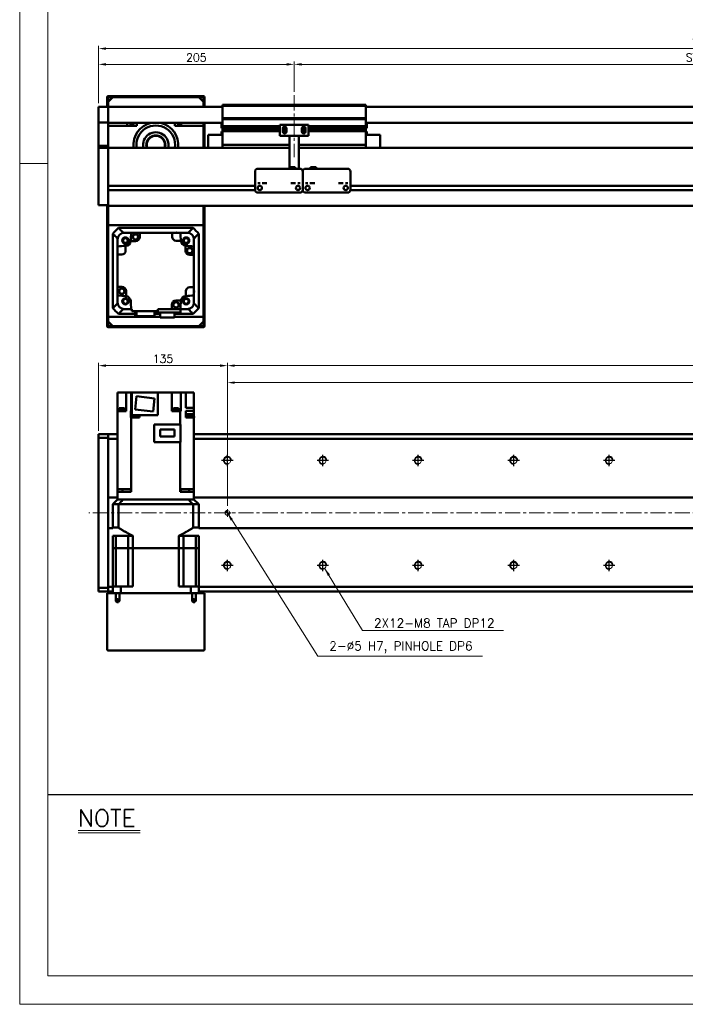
# Model space of a CAD drawing. Header units: millimetres. Extents: x 46891 to 51038, y 6223 to 10291.
# Tile 1 of 4: x 48547 to 49244, y 8529 to 9560. Entities that reach past the tile are written whole.
import ezdxf

# ---------------------------------------------------------------- set-up
doc = ezdxf.new("R2010")
doc.units = ezdxf.units.MM
doc.header["$LTSCALE"] = 0.5
doc.linetypes.add('CENTER', pattern=[50.8, 31.75, -6.35, 6.35, -6.35])
doc.layers.get('0').update_dxf_attribs({"lineweight": 20})
for name, color, linetype, lineweight in [('1', 1, 'CENTER', 13), ('4', 4, 'Continuous', 13), ('외형선(ISO)', 7, 'Continuous', 50)]:
    doc.layers.add(name, color=color, linetype=linetype, lineweight=lineweight)
for name, color, linetype in [('3', 3, 'Continuous'), ('C', 1, 'CENTER'), ('DIM', 4, 'Continuous')]:
    doc.layers.add(name, color=color, linetype=linetype)
doc.styles.add('DSR TEXT', font='romans.shx', dxfattribs={"bigfont": 'whgtxt.shx'})
doc.styles.get("Standard").update_dxf_attribs({"font": 'romans.shx', "bigfont": 'whgtxt.shx'})
doc.dimstyles.new('DSR', dxfattribs={"dimscale": 2, "dimtxt": 3, "dimasz": 3, "dimexe": 0.5, "dimexo": 0.5, "dimgap": 0.5, "dimtad": 1, "dimdsep": 46, "dimtxsty": 'Standard', "dimcen": 2.5, "dimclrd": 4, "dimclre": 4, "dimclrt": 2, "dimadec": 0, "dimazin": 2, "dimtfac": 1, "dimtmove": 0, "dimatfit": 3, "dimfxl": 0, "dimlwd": -1, "dimlwe": -1, "dimarcsym": 0})

# ---------------------------------------------------------------- blocks, each defined once
blk = doc.blocks.new('A$C13F00394')
for p, q in [((-202.34, 25.67), (-191.42, 25.67)), ((-202.34, 25.3), (-191.42, 25.3))]:
    blk.add_line(p, q)
at = {"layer": '3'}
blk.add_line((0, 32), (-207.68, 32), dxfattribs=at)
at = {"layer": '4', "color": 0, "style": 'DSR TEXT'}
blk.add_text('NOTE', height=3, dxfattribs=at).set_placement((-202.39, 26.38))
blk = doc.blocks.new('A$C1C1952E1')
at = {"color": 1}
blk.add_lwpolyline([(0, 0), (420, 0), (420, 297), (0, 297)], close=True, dxfattribs=at)
at = {"color": 3}
blk.add_lwpolyline([(5, 5), (415, 5), (415, 292), (5, 292)], close=True, dxfattribs=at)
blk = doc.blocks.new('*D81')
at = {"color": 1, "linetype": 'ByBlock'}
for p, q in [((48629.3, 9472.8), (48629.3, 9516.6)), ((48826.5, 9513.6), (48637.1, 9513.6)), ((48834.3, 9484.8), (48834.3, 9516.6))]:
    blk.add_line(p, q, dxfattribs=at)
at = {"color": 1}
for points in [[(48637.1, 9514.9), (48637.1, 9512.3), (48629.3, 9513.6)], [(48826.5, 9514.9), (48826.5, 9512.3), (48834.3, 9513.6)]]:
    blk.add_solid(points, dxfattribs=at)
at = {"layer": 'Defpoints', "color": 0}
for p in [(48629.3, 9513.6), (48834.3, 9481.2), (48629.3, 9469.2)]:
    blk.add_point(p, dxfattribs=at)
at = {"color": 3, "insert": (48731.8, 9520.8), "char_height": 8.4, "attachment_point": 5, "style": 'DSR TEXT'}
blk.add_mtext('205', dxfattribs=at)
blk = doc.blocks.new('*D82')
at = {"color": 1, "linetype": 'ByBlock'}
for p, q in [((48834.3, 9484.8), (48834.3, 9516.6)), ((48842.1, 9513.6), (49726.5, 9513.6)), ((49734.3, 9484.8), (49734.3, 9516.6))]:
    blk.add_line(p, q, dxfattribs=at)
at = {"color": 1}
for points in [[(48842.1, 9514.9), (48842.1, 9512.3), (48834.3, 9513.6)], [(49726.5, 9514.9), (49726.5, 9512.3), (49734.3, 9513.6)]]:
    blk.add_solid(points, dxfattribs=at)
at = {"layer": 'Defpoints', "color": 0}
for p in [(49734.3, 9513.6), (48834.3, 9481.2), (49734.3, 9481.2)]:
    blk.add_point(p, dxfattribs=at)
at = {"color": 3, "insert": (49284.3, 9520.8), "char_height": 8.4, "attachment_point": 5, "style": 'DSR TEXT'}
blk.add_mtext('STROKE : 900', dxfattribs=at)
blk = doc.blocks.new('*D84')
at = {"color": 1, "linetype": 'ByBlock'}
for p, q in [((48629.3, 9472.8), (48629.3, 9533.1)), ((49891.5, 9530.1), (48637.1, 9530.1)), ((49899.3, 9472.8), (49899.3, 9533.1))]:
    blk.add_line(p, q, dxfattribs=at)
at = {"color": 1}
for points in [[(48637.1, 9531.4), (48637.1, 9528.8), (48629.3, 9530.1)], [(49891.5, 9531.4), (49891.5, 9528.8), (49899.3, 9530.1)]]:
    blk.add_solid(points, dxfattribs=at)
at = {"layer": 'Defpoints', "color": 0}
for p in [(48629.3, 9530.1), (48629.3, 9469.2), (49899.3, 9469.2)]:
    blk.add_point(p, dxfattribs=at)
at = {"color": 3, "insert": (49264.3, 9537.3), "char_height": 8.4, "attachment_point": 5, "style": 'DSR TEXT'}
blk.add_mtext('1270', dxfattribs=at)
blk = doc.blocks.new('tap8')
blk.add_circle((0, 0), 3.4)
at = {"layer": 'C', "color": 1, "linetype": 'CENTER'}
for p, q in [((-6, 0), (6, 0)), ((0, -6), (0, 6))]:
    blk.add_line(p, q, dxfattribs=at)
at = {"layer": 'DIM', "color": 3}
blk.add_arc((0, 0), 4, 263.8455, 189.4314, dxfattribs=at)
blk = doc.blocks.new('A$C33E56CC6')
h = blk.add_hatch()
h.set_pattern_fill('ANSI31', color=256, style=0)
h.set_pattern_definition([(45, (-7065.45672, -6508.5399), (-0.0883883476, 0.0883883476), [])])
h.paths.add_polyline_path([(4, 6.5, 0.414214), (1.5, 4), (4, 4)])
h.paths.add_polyline_path([(6.5, 4), (4, 4), (4, 1.5, 0.414214)])
blk.add_circle((4, 4), 2.5)
at = {"layer": '1'}
for p, q in [((0, 4), (8, 4)), ((4, 0), (4, 8))]:
    blk.add_line(p, q, dxfattribs=at)
blk = doc.blocks.new('*D86')
at = {"color": 1, "linetype": 'ByBlock'}
for p, q in [((48764.3, 9051.3), (48764.3, 9183.2)), ((48772.1, 9180.2), (49856.5, 9180.2)), ((49864.3, 9051.3), (49864.3, 9183.2))]:
    blk.add_line(p, q, dxfattribs=at)
at = {"color": 1}
for points in [[(48772.1, 9181.5), (48772.1, 9178.9), (48764.3, 9180.2)], [(49856.5, 9181.5), (49856.5, 9178.9), (49864.3, 9180.2)]]:
    blk.add_solid(points, dxfattribs=at)
at = {"layer": 'Defpoints', "color": 0}
for p in [(49864.3, 9180.2), (48764.3, 9047.7), (49864.3, 9047.7)]:
    blk.add_point(p, dxfattribs=at)
at = {"color": 3, "insert": (49314.3, 9187.4), "char_height": 8.4, "attachment_point": 5, "style": 'DSR TEXT'}
blk.add_mtext('1100%%P0.02', dxfattribs=at)
blk = doc.blocks.new('*D88')
at = {"color": 1, "linetype": 'ByBlock'}
for p, q in [((48764.3, 9108.4), (48764.3, 9201)), ((49864.3, 9108.4), (49864.3, 9201)), ((49856.5, 9198), (48772.1, 9198))]:
    blk.add_line(p, q, dxfattribs=at)
at = {"color": 1}
for points in [[(48772.1, 9199.3), (48772.1, 9196.7), (48764.3, 9198)], [(49856.5, 9199.3), (49856.5, 9196.7), (49864.3, 9198)]]:
    blk.add_solid(points, dxfattribs=at)
at = {"layer": 'Defpoints', "color": 0}
for p in [(48764.3, 9198), (48764.3, 9104.8), (49864.3, 9104.8)]:
    blk.add_point(p, dxfattribs=at)
at = {"color": 3, "insert": (49314.3, 9205.2), "char_height": 8.4, "attachment_point": 5, "style": 'DSR TEXT'}
blk.add_mtext('11X100PITCH=1100', dxfattribs=at)
blk = doc.blocks.new('*D89')
at = {"color": 1, "linetype": 'ByBlock'}
for p, q in [((48629.3, 9129.8), (48629.3, 9201)), ((48764.3, 9108.4), (48764.3, 9201)), ((48756.5, 9198), (48637.1, 9198))]:
    blk.add_line(p, q, dxfattribs=at)
at = {"color": 1}
for points in [[(48637.1, 9199.3), (48637.1, 9196.7), (48629.3, 9198)], [(48756.5, 9199.3), (48756.5, 9196.7), (48764.3, 9198)]]:
    blk.add_solid(points, dxfattribs=at)
at = {"layer": 'Defpoints', "color": 0}
for p in [(48629.3, 9198), (48629.3, 9126.2), (48764.3, 9104.8)]:
    blk.add_point(p, dxfattribs=at)
at = {"color": 3, "insert": (48696.8, 9205.2), "char_height": 8.4, "attachment_point": 5, "style": 'DSR TEXT'}
blk.add_mtext('135', dxfattribs=at)

msp = doc.modelspace()

# ---------------------------------------------------------------- linework, layer by layer
at = {"color": 1}
msp.add_line((48576.33082, 9409.88267), (48546.67132, 9409.88267), dxfattribs=at)
at = {"layer": '1'}
for p, q in [((48834.29456, 9481.23276), (48834.29456, 9416.23276)), ((49909.29456, 9043.74205), (48619.29456, 9043.74205))]:
    msp.add_line(p, q, dxfattribs=at)
at = {"layer": '외형선(ISO)'}
for p, q in [((48638.29456, 9479.23276), (48638.29456, 9469.23276)), ((48647.29456, 9480.23276), (48639.29456, 9480.23276)), ((48639.29456, 9474.23276), (48644.29456, 9479.23276)), ((48639.29456, 9469.23276), (48639.29456, 9478.73276)), ((48639.79456, 9479.23276), (48647.29456, 9479.23276)), ((48734.29456, 9479.23276), (48644.29456, 9479.23276)), ((48647.29456, 9479.23276), (48647.29456, 9480.23276)), ((48647.29456, 9480.23276), (48651.29456, 9480.23276)), ((48651.29456, 9480.23276), (48651.29456, 9479.23276)), ((48727.29456, 9480.23276), (48651.29456, 9480.23276)), ((48651.29456, 9479.23276), (48727.29456, 9479.23276)), ((48727.29456, 9479.23276), (48727.29456, 9480.23276)), ((48727.29456, 9480.23276), (48731.29456, 9480.23276)), ((48731.29456, 9480.23276), (48731.29456, 9479.23276)), ((48739.29456, 9480.23276), (48731.29456, 9480.23276)), ((48731.29456, 9479.23276), (48738.79456, 9479.23276)), ((48734.29456, 9479.23276), (48739.29456, 9474.23276)), ((48739.29456, 9478.73276), (48739.29456, 9469.23276)), ((48740.29456, 9469.23276), (48740.29456, 9479.23276)), ((48629.29456, 9469.23276), (48629.29456, 9467.23276)), ((48639.29456, 9469.23276), (48629.29456, 9469.23276)), ((48639.29456, 9474.23276), (48639.29456, 9469.23276)), ((48639.29456, 9467.23276), (48639.29456, 9469.23276)), ((48759.29456, 9469.23276), (48639.29456, 9469.23276)), ((48639.29456, 9469.23276), (48639.29456, 9467.23276)), ((48739.29456, 9469.23276), (48739.29456, 9474.23276)), ((48759.29456, 9470.23276), (48759.29456, 9471.23276)), ((48909.29456, 9471.23276), (48759.29456, 9471.23276)), ((48759.29456, 9457.23276), (48759.29456, 9470.23276)), ((48759.29456, 9470.23276), (48909.29456, 9470.23276)), ((48909.29456, 9471.23276), (48909.29456, 9470.23276)), ((48909.29456, 9470.23276), (48909.29456, 9457.23276)), ((49889.29456, 9469.23276), (48909.29456, 9469.23276)), ((48629.29456, 9465.72004), (48629.29456, 9467.23276)), ((48629.29456, 9465.22106), (48629.29456, 9465.72004)), ((48629.29456, 9465.22106), (48629.29456, 9463.68048)), ((48629.29456, 9463.68048), (48629.29456, 9460.69588)), ((48629.29456, 9452.91844), (48629.29456, 9460.69588)), ((48639.29456, 9467.23276), (48639.29456, 9465.72004)), ((48639.29456, 9465.72004), (48639.29456, 9467.23276)), ((48639.29456, 9465.72004), (48639.29456, 9465.22106)), ((48639.29456, 9465.22106), (48639.29456, 9465.72004)), ((48639.29456, 9463.68048), (48639.29456, 9465.22106)), ((48639.29456, 9465.22106), (48639.29456, 9463.68048)), ((48639.29456, 9460.69588), (48639.29456, 9463.68048)), ((48639.29456, 9463.68048), (48639.29456, 9460.69588)), ((48639.29456, 9460.69588), (48639.29456, 9452.91844)), ((48639.29456, 9452.91844), (48639.29456, 9460.69588)), ((48629.29456, 9452.55946), (48629.29456, 9452.91844)), ((48629.29456, 9428.15582), (48629.29456, 9452.55946)), ((48639.29456, 9452.55946), (48629.29456, 9452.55946)), ((48639.29456, 9452.91844), (48639.29456, 9452.55946)), ((48639.29456, 9452.55946), (48639.29456, 9428.15582)), ((48759.29456, 9452.23276), (48639.29456, 9452.23276)), ((48669.29456, 9449.23276), (48639.29456, 9449.23276)), ((48659.29456, 9452.23276), (48659.29456, 9449.23276)), ((48669.29456, 9452.23276), (48669.29456, 9449.23276)), ((48709.29456, 9449.23276), (48709.29456, 9452.23276)), ((48739.29456, 9449.23276), (48709.29456, 9449.23276)), ((48739.29456, 9452.23276), (48739.29456, 9449.23276)), ((48739.29456, 9426.23276), (48739.29456, 9449.23276)), ((48740.29456, 9426.23276), (48740.29456, 9452.23276)), ((48758.29456, 9446.63276), (48758.29456, 9452.23276)), ((48759.29456, 9456.23276), (48759.29456, 9457.23276)), ((48759.29456, 9457.23276), (48909.29456, 9457.23276)), ((48759.29456, 9455.23276), (48759.29456, 9456.23276)), ((48759.29456, 9456.23276), (48909.29456, 9456.23276)), ((48759.29456, 9448.73276), (48759.29456, 9455.23276)), ((48759.29456, 9448.23276), (48759.29456, 9448.73276)), ((48759.29456, 9448.73276), (48819.29456, 9448.73276)), ((48759.29456, 9447.73276), (48759.29456, 9448.23276)), ((48759.29456, 9448.23276), (48819.29456, 9448.23276)), ((48759.29456, 9446.73276), (48759.29456, 9447.73276)), ((48759.29456, 9447.73276), (48819.29456, 9447.73276)), ((48849.29456, 9450.23276), (48819.29456, 9450.23276)), ((48819.29456, 9438.83276), (48819.29456, 9450.23276)), ((48822.97168, 9447.73276), (48825.61743, 9447.73276)), ((48842.97168, 9447.73276), (48845.61743, 9447.73276)), ((48849.29456, 9450.23276), (48849.29456, 9438.83276)), ((48849.29456, 9448.73276), (48909.29456, 9448.73276)), ((48849.29456, 9448.23276), (48909.29456, 9448.23276)), ((48849.29456, 9447.73276), (48909.29456, 9447.73276)), ((48909.29456, 9457.23276), (48909.29456, 9456.23276)), ((48909.29456, 9456.23276), (48909.29456, 9455.23276)), ((48909.29456, 9455.23276), (48909.29456, 9448.73276)), ((49889.29456, 9452.23276), (48909.29456, 9452.23276)), ((48909.29456, 9448.73276), (48909.29456, 9448.23276)), ((48909.29456, 9448.23276), (48909.29456, 9447.73276)), ((48909.29456, 9447.73276), (48909.29456, 9446.73276)), ((48910.29456, 9452.23276), (48910.29456, 9446.63276)), ((48744.29456, 9439.73276), (48744.29456, 9426.23276)), ((48759.29456, 9439.73276), (48744.29456, 9439.73276)), ((48758.29456, 9446.63276), (48759.29456, 9446.63276)), ((48758.29456, 9443.20276), (48758.29456, 9439.73276)), ((48759.28516, 9443.20276), (48758.29456, 9443.20276)), ((48759.29456, 9446.23276), (48759.29456, 9446.73276)), ((48759.29456, 9446.73276), (48819.29456, 9446.73276)), ((48759.29456, 9445.73276), (48759.29456, 9446.23276)), ((48759.29456, 9446.23276), (48819.29456, 9446.23276)), ((48759.29456, 9444.73276), (48759.29456, 9445.73276)), ((48759.29456, 9445.73276), (48819.29456, 9445.73276)), ((48759.29456, 9444.23276), (48759.29456, 9444.73276)), ((48759.29456, 9444.73276), (48819.29456, 9444.73276)), ((48759.29456, 9443.73276), (48759.29456, 9444.23276)), ((48759.29456, 9444.23276), (48819.29456, 9444.23276)), ((48759.29456, 9430.23276), (48759.29456, 9443.73276)), ((48759.29456, 9443.73276), (48819.29456, 9443.73276)), ((48829.29456, 9438.83276), (48819.29456, 9438.83276)), ((48822.29456, 9446.23276), (48823.06506, 9446.23276)), ((48822.29456, 9443.23276), (48822.29456, 9446.23276)), ((48822.29456, 9445.73276), (48823.17131, 9445.73276)), ((48822.29456, 9444.73276), (48826.29456, 9444.73276)), ((48822.29456, 9444.23276), (48826.29456, 9444.23276)), ((48822.29456, 9443.73276), (48826.29456, 9443.73276)), ((48822.35806, 9446.73276), (48823.17131, 9446.73276)), ((48825.4178, 9446.73276), (48826.23105, 9446.73276)), ((48825.4178, 9445.73276), (48826.29456, 9445.73276)), ((48825.52406, 9446.23276), (48826.29456, 9446.23276)), ((48826.29456, 9446.23276), (48826.29456, 9443.23276)), ((48829.29456, 9439.33276), (48829.29456, 9438.83276)), ((48839.29456, 9438.83276), (48829.29456, 9438.83276)), ((48829.29456, 9436.73276), (48829.29456, 9438.83276)), ((48839.29456, 9438.83276), (48839.29456, 9439.33276)), ((48849.29456, 9438.83276), (48839.29456, 9438.83276)), ((48839.29456, 9438.83276), (48839.29456, 9436.73276)), ((48842.29456, 9446.23276), (48843.06506, 9446.23276)), ((48842.29456, 9443.23276), (48842.29456, 9446.23276)), ((48842.29456, 9445.73276), (48843.17131, 9445.73276)), ((48842.29456, 9444.73276), (48846.29456, 9444.73276)), ((48842.29456, 9444.23276), (48846.29456, 9444.23276)), ((48842.29456, 9443.73276), (48846.29456, 9443.73276)), ((48842.35806, 9446.73276), (48843.17131, 9446.73276)), ((48845.4178, 9446.73276), (48846.23105, 9446.73276)), ((48845.4178, 9445.73276), (48846.29456, 9445.73276)), ((48845.52406, 9446.23276), (48846.29456, 9446.23276)), ((48846.29456, 9446.23276), (48846.29456, 9443.23276)), ((48849.29456, 9446.73276), (48909.29456, 9446.73276)), ((48849.29456, 9446.23276), (48909.29456, 9446.23276)), ((48849.29456, 9445.73276), (48909.29456, 9445.73276)), ((48849.29456, 9444.73276), (48909.29456, 9444.73276)), ((48849.29456, 9444.23276), (48909.29456, 9444.23276)), ((48849.29456, 9443.73276), (48909.29456, 9443.73276)), ((48909.29456, 9446.73276), (48909.29456, 9446.23276)), ((48910.29456, 9446.63276), (48909.29456, 9446.63276)), ((48909.29456, 9446.23276), (48909.29456, 9445.73276)), ((48909.29456, 9445.73276), (48909.29456, 9444.73276)), ((48909.29456, 9444.73276), (48909.29456, 9444.23276)), ((48909.29456, 9444.23276), (48909.29456, 9443.73276)), ((48909.29456, 9443.73276), (48909.29456, 9430.23276)), ((48909.29456, 9439.73276), (48924.29456, 9439.73276)), ((48910.29456, 9443.20276), (48909.30395, 9443.20276)), ((48910.29456, 9439.73276), (48910.29456, 9443.20276)), ((48924.29456, 9426.23276), (48924.29456, 9439.73276)), ((48629.29456, 9426.23276), (48629.29456, 9428.15582)), ((48639.29456, 9428.15582), (48629.29456, 9428.15582)), ((48639.29456, 9428.15582), (48639.29456, 9426.23276)), ((48759.29456, 9430.23276), (48759.29456, 9429.23276)), ((48759.29456, 9426.23276), (48759.29456, 9429.23276)), ((48759.29456, 9429.23276), (48829.29456, 9429.23276)), ((48829.29456, 9436.73276), (48829.29456, 9405.73295)), ((48839.29456, 9404.23296), (48839.29456, 9436.73276)), ((48839.29456, 9429.23276), (48909.29456, 9429.23276)), ((48909.29456, 9429.23276), (48909.29456, 9430.23276)), ((48909.29456, 9429.23276), (48909.29456, 9426.23276)), ((48629.29456, 9426.23276), (48629.29456, 9423.23276)), ((48639.29456, 9426.23276), (48629.29456, 9426.23276)), ((48629.29456, 9371.4754), (48629.29456, 9423.23276)), ((48639.29456, 9426.23276), (48639.29456, 9423.23276)), ((48639.29456, 9426.23276), (48829.29456, 9426.23276)), ((48639.29456, 9423.23276), (48639.29456, 9426.23276)), ((48639.29456, 9386.68276), (48639.29456, 9423.23276)), ((48639.29456, 9423.23276), (48639.29456, 9371.4754)), ((48839.29456, 9426.23276), (49889.29456, 9426.23276)), ((48793.29456, 9391.23296), (48793.29456, 9401.23296)), ((48796.29456, 9404.23296), (48840.29456, 9404.23296)), ((48829.29456, 9405.73295), (48829.29456, 9404.23296)), ((48829.29456, 9405.73295), (48835.29456, 9405.73295)), ((48835.29456, 9405.73295), (48835.29456, 9404.23296)), ((48843.29456, 9401.23296), (48843.29456, 9391.23296)), ((48843.29456, 9391.23296), (48843.29456, 9401.23296)), ((48846.29456, 9404.23296), (48890.29456, 9404.23296)), ((48857.29456, 9405.73295), (48851.29456, 9405.73295)), ((48851.29456, 9404.23296), (48851.29456, 9405.73295)), ((48857.29456, 9404.23296), (48857.29456, 9405.73295)), ((48893.29456, 9401.23296), (48893.29456, 9391.23296)), ((48639.29456, 9386.48276), (48793.29456, 9386.48276)), ((48793.29456, 9391.23296), (48793.29456, 9389.23295)), ((48793.29456, 9389.23293), (48793.29456, 9389.23295)), ((48793.29456, 9388.73292), (48793.29456, 9389.23293)), ((48793.29456, 9382.23292), (48793.29456, 9388.73292)), ((48798.26774, 9386.48276), (48798.32137, 9386.48276)), ((48838.26774, 9386.48276), (48838.32137, 9386.48276)), ((48843.29456, 9389.23295), (48843.29456, 9391.23296)), ((48843.29456, 9391.23296), (48843.29456, 9389.23295)), ((48843.29456, 9389.23295), (48843.29456, 9389.23293)), ((48843.29456, 9389.23293), (48843.29456, 9389.23295)), ((48843.29456, 9389.23293), (48843.29456, 9388.73292)), ((48843.29456, 9388.73292), (48843.29456, 9389.23293)), ((48843.29456, 9388.73292), (48843.29456, 9382.23292)), ((48843.29456, 9382.23292), (48843.29456, 9388.73292)), ((48848.26774, 9386.48276), (48848.32137, 9386.48276)), ((48888.26774, 9386.48276), (48888.32137, 9386.48276)), ((48893.29456, 9389.23295), (48893.29456, 9391.23296)), ((48893.29456, 9389.23295), (48893.29456, 9389.23293)), ((48893.29456, 9389.23293), (48893.29456, 9388.73292)), ((48893.29456, 9388.73292), (48893.29456, 9382.23292)), ((48893.29456, 9386.48276), (49697.29456, 9386.48276)), ((48639.29456, 9381.98276), (48793.305, 9381.98276)), ((48639.29456, 9371.4754), (48639.29456, 9381.78276)), ((48796.29456, 9379.23292), (48840.29456, 9379.23292)), ((48843.28411, 9381.98276), (48843.305, 9381.98276)), ((48846.29456, 9379.23292), (48890.29456, 9379.23292)), ((48893.28411, 9381.98276), (49697.305, 9381.98276)), ((48629.29456, 9371.4754), (48629.29456, 9369.35408)), ((48629.29456, 9366.23276), (48629.29456, 9369.35408)), ((48629.29456, 9366.23276), (48639.29456, 9366.23276)), ((48638.29456, 9366.23276), (48638.29456, 9239.23276)), ((48639.29456, 9371.4754), (48639.29456, 9369.35408)), ((48639.29456, 9369.35408), (48639.29456, 9371.4754)), ((48639.29456, 9365.23276), (48639.29456, 9369.35408)), ((48639.29456, 9369.35408), (48639.29456, 9366.23276)), ((48639.29456, 9365.23276), (49889.29456, 9365.23276)), ((48639.29456, 9365.23276), (48639.29456, 9345.23276)), ((48639.29456, 9239.73276), (48639.29456, 9365.23276)), ((48739.29456, 9345.23276), (48739.29456, 9365.23276)), ((48739.29456, 9365.23276), (48739.29456, 9239.73276)), ((48740.29456, 9239.23276), (48740.29456, 9365.23276)), ((48639.29456, 9345.23276), (48739.29456, 9345.23276)), ((48644.29456, 9336.23536), (48644.29456, 9258.23017)), ((48728.29715, 9342.23276), (48650.29196, 9342.23276)), ((48655.29088, 9337.23276), (48656.29456, 9337.23276)), ((48663.62837, 9337.23276), (48656.29456, 9337.23276)), ((48663.62837, 9337.23276), (48672.59456, 9337.23276)), ((48706.49456, 9337.23276), (48672.59456, 9337.23276)), ((48672.59456, 9337.23276), (48672.59456, 9332.83276)), ((48706.49456, 9337.23276), (48714.96074, 9337.23276)), ((48706.49456, 9332.83276), (48706.49456, 9337.23276)), ((48722.29456, 9337.23276), (48714.96074, 9337.23276)), ((48722.29456, 9337.23276), (48723.29823, 9337.23276)), ((48734.29456, 9258.23017), (48734.29456, 9336.23536)), ((48649.29456, 9330.23276), (48649.29456, 9331.23644)), ((48649.29456, 9330.23276), (48649.29456, 9322.89895)), ((48668.09456, 9328.33276), (48662.92745, 9328.33276)), ((48715.6165, 9328.83276), (48710.49456, 9328.83276)), ((48729.29456, 9330.23276), (48729.29456, 9331.23644)), ((48729.29456, 9322.89895), (48729.29456, 9330.23276)), ((48649.29456, 9314.43276), (48649.29456, 9322.89895)), ((48649.29456, 9314.43276), (48649.29456, 9280.53276)), ((48653.69456, 9314.43276), (48649.29456, 9314.43276)), ((48657.69456, 9323.55471), (48657.69456, 9318.43276)), ((48720.39456, 9318.43276), (48720.39456, 9323.59987)), ((48729.29456, 9313.93276), (48724.89456, 9313.93276)), ((48729.29456, 9322.89895), (48729.29456, 9313.93276)), ((48729.29456, 9280.03276), (48729.29456, 9313.93276)), ((48649.29456, 9271.56657), (48649.29456, 9280.53276)), ((48649.29456, 9280.53276), (48653.69456, 9280.53276)), ((48658.19456, 9276.03276), (48658.19456, 9270.86565)), ((48720.89456, 9270.91082), (48720.89456, 9276.03276)), ((48724.89456, 9280.03276), (48729.29456, 9280.03276)), ((48729.29456, 9271.56657), (48729.29456, 9280.03276)), ((48649.29456, 9271.56657), (48649.29456, 9264.23276)), ((48649.29456, 9263.22909), (48649.29456, 9264.23276)), ((48710.49456, 9266.13276), (48715.66167, 9266.13276)), ((48729.29456, 9264.23276), (48729.29456, 9271.56657)), ((48729.29456, 9263.22909), (48729.29456, 9264.23276)), ((48650.29196, 9252.23276), (48667.51228, 9252.23276)), ((48655.29088, 9257.23276), (48656.29456, 9257.23276)), ((48663.62837, 9257.23276), (48656.29456, 9257.23276)), ((48664.09456, 9257.23276), (48663.62837, 9257.23276)), ((48664.09456, 9255.23276), (48664.09456, 9257.23276)), ((48664.09456, 9255.23276), (48691.49456, 9255.23276)), ((48667.51228, 9249.73276), (48667.51228, 9255.23276)), ((48669.21845, 9255.23276), (48669.21845, 9249.73276)), ((48688.07683, 9249.73276), (48688.07683, 9255.23276)), ((48688.07683, 9253.83276), (48715.29456, 9253.83276)), ((48688.07683, 9252.23276), (48693.74456, 9252.23276)), ((48705.99456, 9257.23276), (48691.49456, 9257.23276)), ((48691.49456, 9255.23276), (48691.49456, 9257.23276)), ((48693.74456, 9253.83276), (48693.74456, 9248.43276)), ((48705.99456, 9261.63276), (48705.99456, 9257.23276)), ((48705.99456, 9257.23276), (48714.96074, 9257.23276)), ((48708.84456, 9248.43276), (48708.84456, 9253.83276)), ((48708.84456, 9252.23276), (48728.29715, 9252.23276)), ((48715.29456, 9253.83276), (48715.29456, 9261.26131)), ((48722.29456, 9257.23276), (48715.29456, 9257.23276)), ((48722.29456, 9257.23276), (48723.29823, 9257.23276)), ((48639.29456, 9249.23276), (48639.29456, 9244.23276)), ((48693.74456, 9249.23276), (48639.29456, 9249.23276)), ((48644.29456, 9239.23276), (48639.29456, 9244.23276)), ((48667.51228, 9249.73276), (48669.21845, 9249.73276)), ((48669.21845, 9249.73276), (48688.07683, 9249.73276)), ((48693.74456, 9248.43276), (48708.84456, 9248.43276)), ((48739.29456, 9249.23276), (48708.84456, 9249.23276)), ((48739.29456, 9244.23276), (48734.29456, 9239.23276)), ((48739.29456, 9244.23276), (48739.29456, 9249.23276)), ((48639.29456, 9238.23276), (48647.29456, 9238.23276)), ((48647.29456, 9239.23276), (48639.79456, 9239.23276)), ((48644.29456, 9239.23276), (48734.29456, 9239.23276)), ((48647.29456, 9238.23276), (48647.29456, 9239.23276)), ((48651.29456, 9238.23276), (48647.29456, 9238.23276)), ((48651.29456, 9239.23276), (48651.29456, 9238.23276)), ((48727.29456, 9239.23276), (48651.29456, 9239.23276)), ((48651.29456, 9238.23276), (48727.29456, 9238.23276)), ((48727.29456, 9238.23276), (48727.29456, 9239.23276)), ((48731.29456, 9238.23276), (48727.29456, 9238.23276)), ((48731.29456, 9239.23276), (48731.29456, 9238.23276)), ((48738.79456, 9239.23276), (48731.29456, 9239.23276)), ((48731.29456, 9238.23276), (48739.29456, 9238.23276)), ((48649.29456, 9150.24205), (48649.29456, 9169.74205)), ((48649.29456, 9169.74205), (48653.69456, 9169.74205)), ((48658.19456, 9169.74205), (48653.69456, 9169.74205)), ((48662.96189, 9169.74205), (48658.19456, 9169.74205)), ((48658.19456, 9150.24205), (48658.19456, 9169.74205)), ((48662.96189, 9169.74205), (48663.62837, 9169.74205)), ((48663.62837, 9169.74205), (48663.62837, 9150.74205)), ((48664.09456, 9169.74205), (48663.62837, 9169.74205)), ((48664.09456, 9169.74205), (48691.49456, 9169.74205)), ((48664.09456, 9146.24205), (48664.09456, 9169.74205)), ((48705.99456, 9169.74205), (48691.49456, 9169.74205)), ((48691.49456, 9169.74205), (48691.49456, 9146.24205)), ((48705.99456, 9169.74205), (48705.99456, 9150.24205)), ((48710.49456, 9169.74205), (48705.99456, 9169.74205)), ((48710.49456, 9169.74205), (48715.66167, 9169.74205)), ((48720.7384, 9169.74205), (48715.66167, 9169.74205)), ((48715.66167, 9169.74205), (48715.66167, 9150.24205)), ((48720.7384, 9169.74205), (48720.89456, 9169.74205)), ((48720.89456, 9153.74205), (48720.89456, 9169.74205)), ((48724.89456, 9169.74205), (48720.89456, 9169.74205)), ((48724.89456, 9169.74205), (48729.29456, 9169.74205)), ((48729.29456, 9153.74205), (48729.29456, 9169.74205)), ((48667.51228, 9152.15199), (48669.21845, 9166.04763)), ((48669.21845, 9166.04763), (48688.07683, 9163.73212)), ((48688.07683, 9163.73212), (48686.37066, 9149.83647)), ((48649.29456, 9068.74205), (48649.29456, 9150.24205)), ((48649.29456, 9150.24205), (48657.85071, 9150.24205)), ((48650.73362, 9150.74205), (48656.73362, 9150.74205)), ((48650.73362, 9150.74205), (48650.73362, 9150.24205)), ((48650.78362, 9151.44205), (48656.68362, 9151.44205)), ((48650.78362, 9151.44205), (48650.78362, 9150.74205)), ((48650.98362, 9153.44205), (48656.48362, 9153.44205)), ((48650.98362, 9153.44205), (48650.98362, 9151.44205)), ((48656.48362, 9153.44205), (48656.48362, 9151.44205)), ((48656.68362, 9151.44205), (48656.68362, 9150.74205)), ((48656.73362, 9150.74205), (48656.73362, 9150.24205)), ((48658.19456, 9150.24205), (48657.85071, 9150.24205)), ((48662.97261, 9145.74205), (48662.97261, 9150.74205)), ((48663.62837, 9150.74205), (48662.97261, 9150.74205)), ((48663.62837, 9150.74205), (48664.09456, 9150.74205)), ((48686.37066, 9149.83647), (48667.51228, 9152.15199)), ((48705.99456, 9150.24205), (48714.96074, 9150.24205)), ((48707.49313, 9150.74205), (48713.49313, 9150.74205)), ((48707.49313, 9150.74205), (48707.49313, 9150.24205)), ((48707.54313, 9151.44205), (48713.44313, 9151.44205)), ((48707.54313, 9151.44205), (48707.54313, 9150.74205)), ((48707.74313, 9153.44205), (48713.24313, 9153.44205)), ((48707.74313, 9153.44205), (48707.74313, 9151.44205)), ((48713.24313, 9153.44205), (48713.24313, 9151.44205)), ((48713.44313, 9151.44205), (48713.44313, 9150.74205)), ((48713.49313, 9150.74205), (48713.49313, 9150.24205)), ((48714.96074, 9136.39205), (48714.96074, 9150.24205)), ((48714.96074, 9150.24205), (48715.62723, 9150.24205)), ((48715.66167, 9150.24205), (48715.62723, 9150.24205)), ((48720.89456, 9153.74205), (48729.29456, 9153.74205)), ((48720.89456, 9150.74205), (48720.89456, 9145.74205)), ((48729.29456, 9150.74205), (48720.89456, 9150.74205)), ((48729.29456, 9150.74205), (48729.29456, 9153.74205)), ((48729.29456, 9150.74205), (48729.29456, 9145.74205)), ((48649.07466, 9144.74205), (48649.29456, 9144.74205)), ((48649.07466, 9143.74205), (48649.07466, 9144.74205)), ((48649.29456, 9143.74205), (48649.07466, 9143.74205)), ((48662.96992, 9145.74205), (48662.96992, 9143.74205)), ((48662.97261, 9145.74205), (48662.96992, 9145.74205)), ((48662.96992, 9143.74205), (48663.62837, 9143.74205)), ((48664.08394, 9145.74205), (48662.97261, 9145.74205)), ((48663.62837, 9143.74205), (48666.31001, 9143.74205)), ((48663.62837, 9143.74205), (48663.62837, 9068.74205)), ((48663.78394, 9144.74205), (48671.38394, 9144.74205)), ((48663.78394, 9143.74205), (48663.78394, 9144.74205)), ((48664.08394, 9147.34205), (48664.09456, 9147.34205)), ((48664.08394, 9144.74205), (48664.08394, 9147.34205)), ((48691.49456, 9146.24205), (48664.09456, 9146.24205)), ((48668.85786, 9143.74205), (48666.31001, 9143.74205)), ((48668.85786, 9143.74205), (48672.09598, 9143.74205)), ((48671.08394, 9144.74205), (48671.08394, 9146.24205)), ((48671.08394, 9145.74205), (48672.09456, 9145.74205)), ((48671.38394, 9143.74205), (48671.38394, 9144.74205)), ((48672.09456, 9146.24205), (48672.09456, 9145.74205)), ((48672.09598, 9145.74205), (48672.09456, 9145.74205)), ((48672.09598, 9145.74205), (48672.09598, 9143.74205)), ((48720.8555, 9145.74205), (48720.8555, 9143.74205)), ((48720.89456, 9145.74205), (48720.8555, 9145.74205)), ((48720.8555, 9143.74205), (48729.29456, 9143.74205)), ((48720.89456, 9145.74205), (48722.21446, 9145.74205)), ((48721.91446, 9144.74205), (48729.51446, 9144.74205)), ((48721.91446, 9143.74205), (48721.91446, 9144.74205)), ((48722.21446, 9147.34205), (48729.21446, 9147.34205)), ((48722.21446, 9144.74205), (48722.21446, 9147.34205)), ((48729.21446, 9144.74205), (48729.21446, 9147.34205)), ((48729.29456, 9145.74205), (48729.21446, 9145.74205)), ((48729.29456, 9145.74205), (48729.29456, 9144.74205)), ((48729.29456, 9143.74205), (48729.29456, 9068.74205)), ((48729.51446, 9143.74205), (48729.29456, 9143.74205)), ((48729.51446, 9143.74205), (48729.51446, 9144.74205)), ((48687.49456, 9117.84205), (48687.49456, 9136.39205)), ((48687.49456, 9136.39205), (48715.29456, 9136.39205)), ((48693.74456, 9131.06705), (48708.84456, 9131.06705)), ((48693.74456, 9123.61705), (48693.74456, 9131.06705)), ((48708.84456, 9131.06705), (48708.84456, 9123.61705)), ((48715.29456, 9117.84205), (48715.29456, 9136.39205)), ((48629.29456, 9126.24205), (48629.29456, 9125.36337)), ((48639.29456, 9126.24205), (48629.29456, 9126.24205)), ((48629.29456, 9122.24205), (48629.29456, 9125.36337)), ((48629.29456, 9122.24205), (48639.29456, 9122.24205)), ((48629.29456, 8965.24205), (48629.29456, 9122.24205)), ((48639.29456, 9126.24205), (48639.29456, 9125.36337)), ((48639.29456, 9126.24205), (48649.29456, 9126.24205)), ((48639.29456, 9125.36337), (48639.29456, 9126.24205)), ((48639.29456, 9121.24205), (48639.29456, 9125.36337)), ((48639.29456, 9125.36337), (48639.29456, 9122.24205)), ((48639.29456, 9059.74205), (48639.29456, 9121.24205)), ((48639.29456, 9121.24205), (48649.29456, 9121.24205)), ((48687.49456, 9117.84205), (48715.29456, 9117.84205)), ((48708.84456, 9123.61705), (48693.74456, 9123.61705)), ((48714.96074, 9117.84205), (48714.96074, 9068.74205)), ((48729.29456, 9126.24205), (49889.29456, 9126.24205)), ((48729.29456, 9121.24205), (49889.29456, 9121.24205)), ((48657.85071, 9068.74205), (48649.29456, 9068.74205)), ((48649.29456, 9065.74205), (48649.29456, 9068.74205)), ((48654.43028, 9065.74205), (48654.43028, 9068.74205)), ((48657.85071, 9068.74205), (48662.96189, 9068.74205)), ((48663.62837, 9068.74205), (48662.96189, 9068.74205)), ((48663.21767, 9068.74205), (48663.21767, 9065.74205)), ((48663.63699, 9068.74205), (48663.62837, 9068.74205)), ((48663.63699, 9065.74205), (48663.63699, 9068.74205)), ((48714.96074, 9068.74205), (48714.95213, 9068.74205)), ((48714.95213, 9065.74205), (48714.95213, 9068.74205)), ((48715.62723, 9068.74205), (48714.96074, 9068.74205)), ((48715.37144, 9068.74205), (48715.37144, 9065.74205)), ((48715.62723, 9068.74205), (48720.7384, 9068.74205)), ((48729.29456, 9068.74205), (48720.7384, 9068.74205)), ((48724.15884, 9068.74205), (48724.15884, 9065.74205)), ((48729.29456, 9068.74205), (48729.29456, 9065.74205)), ((48639.29456, 9058.8885), (48639.29456, 9059.74205)), ((48649.29456, 9059.74205), (48639.29456, 9059.74205)), ((48639.29456, 9058.53495), (48639.29456, 9058.8885)), ((48639.29456, 9028.94916), (48639.29456, 9058.53495)), ((48639.29456, 9058.53495), (48639.29456, 9028.94916)), ((48644.29456, 9052.74205), (48649.29456, 9057.74205)), ((48649.29456, 9065.74205), (48656.29456, 9065.74205)), ((48649.29456, 9065.74205), (48649.29456, 9057.74205)), ((48649.38265, 9057.74205), (48649.29456, 9057.74205)), ((48655.18753, 9057.74205), (48649.38265, 9057.74205)), ((48655.29088, 9057.74205), (48655.18753, 9057.74205)), ((48655.29088, 9057.74205), (48723.29823, 9057.74205)), ((48663.63699, 9065.74205), (48656.29456, 9065.74205)), ((48656.29456, 9057.74205), (48722.29456, 9057.74205)), ((48722.29456, 9065.74205), (48714.95213, 9065.74205)), ((48722.29456, 9065.74205), (48729.29456, 9065.74205)), ((48723.29823, 9057.74205), (48723.40159, 9057.74205)), ((48729.20646, 9057.74205), (48723.40159, 9057.74205)), ((48729.20646, 9057.74205), (48729.29456, 9057.74205)), ((48729.29456, 9065.74205), (48729.29456, 9057.74205)), ((49889.29456, 9059.74205), (48729.29456, 9059.74205)), ((48729.29456, 9057.74205), (48734.29456, 9052.74205)), ((48644.29456, 9052.74205), (48650.29196, 9052.74205)), ((48644.29456, 9028.29205), (48644.29456, 9052.74205)), ((48650.29196, 9052.74205), (48728.29715, 9052.74205)), ((48650.29196, 9028.29205), (48650.29196, 9052.74205)), ((48728.29715, 9052.74205), (48734.29456, 9052.74205)), ((48728.29715, 9028.29205), (48728.29715, 9052.74205)), ((48734.29456, 9028.29205), (48734.29456, 9052.74205)), ((48639.29456, 9028.59561), (48639.29456, 9028.94916)), ((48639.29456, 9027.74205), (48639.29456, 9028.59561)), ((48639.29456, 8966.24205), (48639.29456, 9027.74205)), ((48639.29456, 9027.74205), (48644.29456, 9027.74205)), ((48650.29196, 9028.29205), (48644.29456, 9028.29205)), ((48734.29456, 9028.29205), (48728.29715, 9028.29205)), ((48734.29456, 9027.74205), (49889.29456, 9027.74205)), ((48647.24234, 9019.74205), (48644.29456, 9019.74205)), ((48644.29456, 9006.74205), (48644.29456, 9019.74205)), ((48647.24234, 9019.74205), (48660.43956, 9019.74205)), ((48647.24234, 9006.74205), (48647.24234, 9019.74205)), ((48665.29456, 9019.74205), (48660.43956, 9019.74205)), ((48660.43956, 9006.74205), (48660.43956, 9019.74205)), ((48665.29456, 9006.74205), (48665.29456, 9019.74205)), ((48718.14956, 9019.74205), (48713.29456, 9019.74205)), ((48713.29456, 9006.74205), (48713.29456, 9019.74205)), ((48731.34677, 9019.74205), (48718.14956, 9019.74205)), ((48718.14956, 9006.74205), (48718.14956, 9019.74205)), ((48734.29456, 9019.74205), (48731.34677, 9019.74205)), ((48731.34677, 9006.74205), (48731.34677, 9019.74205)), ((48734.29456, 9006.74205), (48734.29456, 9019.74205)), ((48644.29456, 9006.74205), (48647.24234, 9006.74205)), ((48644.29456, 9006.74205), (48644.29456, 8966.74205)), ((48647.24234, 9006.74205), (48644.29456, 9006.74205)), ((48647.24234, 9006.74205), (48653.93956, 9006.74205)), ((48647.24234, 8966.74205), (48647.24234, 9006.74205)), ((48647.24234, 9006.74205), (48653.93956, 9006.74205)), ((48653.93956, 9006.74205), (48660.43956, 9006.74205)), ((48653.93956, 9006.74205), (48660.43956, 9006.74205)), ((48660.43956, 9006.74205), (48665.29456, 9006.74205)), ((48660.43956, 8966.74205), (48660.43956, 9006.74205)), ((48665.29456, 9006.74205), (48660.43956, 9006.74205)), ((48665.29456, 9006.74205), (48713.29456, 9006.74205)), ((48665.29456, 9006.74205), (48665.29456, 8966.74205)), ((48665.29456, 9006.74205), (48713.29456, 9006.74205)), ((48713.29456, 9006.74205), (48713.29456, 8966.74205)), ((48713.29456, 9006.74205), (48718.14956, 9006.74205)), ((48718.14956, 9006.74205), (48713.29456, 9006.74205)), ((48718.14956, 8966.74205), (48718.14956, 9006.74205)), ((48718.14956, 9006.74205), (48724.64956, 9006.74205)), ((48718.14956, 9006.74205), (48724.64956, 9006.74205)), ((48724.64956, 9006.74205), (48731.34677, 9006.74205)), ((48724.64956, 9006.74205), (48731.34677, 9006.74205)), ((48731.34677, 9006.74205), (48734.29456, 9006.74205)), ((48731.34677, 8966.74205), (48731.34677, 9006.74205)), ((48734.29456, 9006.74205), (48731.34677, 9006.74205)), ((48734.29456, 9006.74205), (48734.29456, 8966.74205)), ((48639.29456, 8965.24205), (48629.29456, 8965.24205)), ((48629.29456, 8962.12073), (48629.29456, 8965.24205)), ((48639.29456, 8962.12073), (48639.29456, 8966.24205)), ((48644.29456, 8966.24205), (48639.29456, 8966.24205)), ((48639.29456, 8965.24205), (48639.29456, 8962.12073)), ((48652.70221, 8966.74205), (48644.29456, 8966.74205)), ((48644.29456, 8959.74205), (48644.29456, 8966.74205)), ((48652.70221, 8966.74205), (48665.29456, 8966.74205)), ((48652.70221, 8959.74205), (48652.70221, 8966.74205)), ((48713.29456, 8966.74205), (48725.8869, 8966.74205)), ((48734.29456, 8966.74205), (48725.8869, 8966.74205)), ((48725.8869, 8959.74205), (48725.8869, 8966.74205)), ((48734.29456, 8959.74205), (48734.29456, 8966.74205)), ((49889.29456, 8966.24205), (48734.29456, 8966.24205)), ((48629.29456, 8962.12073), (48629.29456, 8961.24205)), ((48639.29456, 8961.24205), (48629.29456, 8961.24205)), ((48638.29456, 8959.74205), (48639.29456, 8959.74205)), ((48638.29456, 8959.74205), (48638.29456, 8900.74205)), ((48639.29456, 8962.12073), (48639.29456, 8961.24205)), ((48639.29456, 8961.24205), (48639.29456, 8962.12073)), ((48639.29456, 8961.24205), (48644.29456, 8961.24205)), ((48639.29456, 8959.74205), (48639.29456, 8961.24205)), ((48639.29456, 8959.74205), (48647.29456, 8959.74205)), ((48647.29456, 8959.74205), (48651.29456, 8959.74205)), ((48647.29456, 8952.24205), (48647.29456, 8959.74205)), ((48651.29456, 8959.74205), (48651.29456, 8952.24205)), ((48651.29456, 8959.74205), (48727.29456, 8959.74205)), ((48727.29456, 8959.74205), (48731.29456, 8959.74205)), ((48727.29456, 8952.24205), (48727.29456, 8959.74205)), ((48731.29456, 8959.74205), (48731.29456, 8952.24205)), ((48731.29456, 8959.74205), (48739.29456, 8959.74205)), ((48734.29456, 8961.24205), (49889.29456, 8961.24205)), ((48739.29456, 8959.74205), (48739.29456, 8961.24205)), ((48739.29456, 8959.74205), (48740.29456, 8959.74205)), ((48740.29456, 8900.74205), (48740.29456, 8959.74205)), ((48639.29456, 8899.74205), (48739.29456, 8899.74205))]:
    msp.add_line(p, q, dxfattribs=at)
for centre, radius in [((48798.29456, 9384.23292), 2.25), ((48838.29456, 9384.23292), 2.25), ((48848.29456, 9384.23292), 2.25), ((48888.29456, 9384.23292), 2.25), ((48668.09598, 9332.7937), 3), ((48668.09598, 9332.7937), 2.95), ((48668.09598, 9332.7937), 2.75), ((48657.47475, 9329.05257), 3.3), ((48657.47475, 9329.05257), 3.2), ((48657.47475, 9329.05257), 3), ((48657.47475, 9329.05257), 2.5), ((48721.11436, 9329.05257), 3.3), ((48721.11436, 9329.05257), 3.2), ((48721.11436, 9329.05257), 3), ((48721.11436, 9329.05257), 2.5), ((48724.8555, 9318.43134), 3), ((48724.8555, 9318.43134), 2.95), ((48724.8555, 9318.43134), 2.75), ((48653.73362, 9276.03419), 3), ((48653.73362, 9276.03419), 2.95), ((48653.73362, 9276.03419), 2.75), ((48657.47475, 9265.41296), 3.3), ((48657.47475, 9265.41296), 3.2), ((48657.47475, 9265.41296), 3), ((48657.47475, 9265.41296), 2.5), ((48710.49313, 9261.67182), 3), ((48710.49313, 9261.67182), 2.95), ((48710.49313, 9261.67182), 2.75), ((48721.11436, 9265.41296), 3.3), ((48721.11436, 9265.41296), 3.2), ((48721.11436, 9265.41296), 3), ((48721.11436, 9265.41296), 2.5), ((48649.29456, 8952.24205), 1.2295), ((48729.29456, 8952.24205), 1.2295)]:
    msp.add_circle(centre, radius, dxfattribs=at)
for centre, radius, start, end in [((48639.29456, 9479.23276), 1, 90, 180), ((48639.79456, 9478.73276), 0.5, 90, 180), ((48738.79456, 9478.73276), 0.5, 0, 90), ((48739.29456, 9479.23276), 1, 0, 90), ((48664.29456, 9454.23276), 3.3235, 216.99714571, 323.00285429), ((48689.29456, 9429.23276), 23.5, 101.84027388, 187.33436892), ((48689.29456, 9429.23276), 20.3, 351.5015155, 188.4984845), ((48689.29456, 9429.23276), 23.5, 352.66563108, 78.15972612), ((48714.29456, 9454.23276), 3.3235, 216.99714571, 323.00285429), ((48824.29456, 9446.23276), 2, 0, 180), ((48844.29456, 9446.23276), 2, 0, 180), ((48689.29456, 9429.23276), 13.3, 346.96395971, 193.03604029), ((48689.29456, 9429.23276), 10, 342.54239688, 197.45760312), ((48689.29456, 9429.23276), 9.5, 341.59151983, 198.40848017), ((48756.66656, 9445.13276), 3.253, 323.60856961, 323.88831047), ((48824.29456, 9443.23276), 2, 180, 0), ((48824.29456, 9446.23276), 1.2295, 156.00421868, 180), ((48824.29456, 9446.23276), 1.2295, 180, 203.99578132), ((48824.29456, 9446.23276), 1.2295, 23.99578132, 156.00421868), ((48824.29456, 9446.23276), 1.2295, 203.99578132, 336.00421868), ((48824.29456, 9446.23276), 1.2295, 0, 23.99578132), ((48824.29456, 9446.23276), 1.2295, 336.00421868, 0), ((48844.29456, 9443.23276), 2, 180, 0), ((48844.29456, 9446.23276), 1.2295, 156.00421868, 180), ((48844.29456, 9446.23276), 1.2295, 180, 203.99578132), ((48844.29456, 9446.23276), 1.2295, 23.99578132, 156.00421868), ((48844.29456, 9446.23276), 1.2295, 203.99578132, 336.00421868), ((48844.29456, 9446.23276), 1.2295, 0, 23.99578132), ((48844.29456, 9446.23276), 1.2295, 336.00421868, 0), ((48911.92256, 9445.13276), 3.253, 216.11168953, 216.39143039), ((48796.29456, 9401.23296), 3, 90, 180), ((48840.29456, 9401.23296), 3, 0, 90), ((48846.29456, 9401.23296), 3, 90, 180), ((48890.29456, 9401.23296), 3, 0, 90), ((48796.29456, 9382.23292), 3, 180, 270), ((48840.29456, 9382.23292), 3, 270, 0), ((48846.29456, 9382.23292), 3, 180, 270), ((48890.29456, 9382.23292), 3, 270, 0), ((48689.29456, 9297.23276), 59.55, 130.91627078, 139.08372922), ((48656.29456, 9330.23276), 7, 90, 180), ((48689.29456, 9297.23276), 52.5, 130.36759354, 130.51580082), ((49121.88594, 9297.23276), 460, 175.01145802, 176.0804225), ((48711.00517, 9333.65266), 3.8, 70.41268147, 109.58731853), ((48256.70317, 9297.23276), 460, 3.93907323, 4.98854198), ((48722.29456, 9330.23276), 7, 0, 90), ((48689.29456, 9297.23276), 52.5, 49.48419918, 49.63240646), ((48689.29456, 9297.23276), 59.55, 40.91627078, 49.08372922), ((48689.29456, 9297.23276), 52.5, 139.48419918, 139.63240646), ((48657.47475, 9329.05257), 5.5, 273.9195775, 352.47991906), ((48657.47475, 9329.05257), 5.5, 352.47991906, 356.0804225), ((48668.09456, 9332.83276), 4.5, 270, 0), ((48710.49456, 9332.83276), 4, 180, 270), ((48256.70317, 9297.23276), 460, 3.9195775, 3.93907323), ((48721.11436, 9329.05257), 5.5, 183.9195775, 262.47991906), ((48689.29456, 9297.23276), 52.5, 40.36759354, 40.51580082), ((48652.87466, 9318.94338), 3.8, 160.41268147, 199.58731853), ((48689.29456, 8864.64138), 460, 93.93907323, 94.98854198), ((48653.69456, 9318.43276), 4, 270, 0), ((48689.29456, 8864.64138), 460, 93.9195775, 93.93907323), ((48721.11436, 9329.05257), 5.5, 262.47991906, 266.0804225), ((48724.89456, 9318.43276), 4.5, 180, 270), ((48689.29456, 8864.64138), 460, 85.01145802, 86.0804225), ((48653.69456, 9276.03276), 4.5, 0, 90), ((48724.89456, 9276.03276), 4, 90, 180), ((48725.71446, 9275.52214), 3.8, 340.41268147, 19.58731853), ((48689.29456, 9729.82414), 460, 265.01145802, 266.0804225), ((48656.29456, 9264.23276), 7, 180, 270), ((48689.29456, 9297.23276), 52.5, 220.36759354, 220.51580082), ((48657.47475, 9265.41296), 5.5, 82.47991906, 86.0804225), ((48657.47475, 9265.41296), 5.5, 3.9195775, 82.47991906), ((49121.88594, 9297.23276), 460, 183.9195775, 184.98854198), ((48710.49456, 9261.63276), 4.5, 90, 180), ((48256.70317, 9297.23276), 460, 355.01145802, 356.0804225), ((48721.11436, 9265.41296), 5.5, 172.47991906, 176.0804225), ((48721.11436, 9265.41296), 5.5, 93.9195775, 172.47991906), ((48689.29456, 9729.82415), 460, 273.9195775, 273.93907323), ((48689.29456, 9729.82414), 460, 273.93907323, 274.98854198), ((48722.29456, 9264.23276), 7, 270, 0), ((48689.29456, 9297.23276), 52.5, 319.48419918, 319.63240646), ((48689.29456, 9297.23276), 59.55, 220.91627078, 229.08372922), ((48689.29456, 9297.23276), 52.5, 229.48419918, 229.63240646), ((48689.29456, 9297.23276), 52.5, 310.36759354, 310.51580082), ((48689.29456, 9297.23276), 59.55, 310.91627078, 319.08372922), ((48639.29456, 9239.23276), 1, 180, 270), ((48639.79456, 9239.73276), 0.5, 180, 270), ((48738.79456, 9239.73276), 0.5, 270, 0), ((48739.29456, 9239.23276), 1, 270, 0), ((48649.29456, 8952.24205), 2, 180, 0), ((48729.29456, 8952.24205), 2, 180, 0), ((48639.29456, 8900.74205), 1, 180, 270), ((48739.29456, 8900.74205), 1, 270, 0)]:
    msp.add_arc(centre, radius, start, end, dxfattribs=at)
for centre, major_axis, start_param, end_param in [((48797.29456, 9389.23295), (-1.2295, 0), 3.1386447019, 6.2802373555), ((48803.29456, 9389.23295), (-2.5, 0), 3.1415348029, 6.2831274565), ((48833.29456, 9389.23295), (-2.5, 0), 3.1434299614, 6.285022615), ((48839.29456, 9389.23295), (-1.2295, 0), 3.1444249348, 6.2860175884), ((48847.29456, 9389.23295), (-1.2295, 0), 3.1386745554, 6.280267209), ((48853.29456, 9389.23295), (-2.5, 0), 3.1415646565, 6.2831573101), ((48883.29456, 9389.23295), (-2.5, 0), 3.1434598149, 6.2850524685), ((48889.29456, 9389.23295), (-1.2295, 0), 3.1444547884, 6.2860474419)]:
    msp.add_ellipse(centre, major_axis=major_axis, ratio=0.00001, start_param=start_param, end_param=end_param, dxfattribs=at)
for points in [[(48649.29456, 9331.23644), (48648.75246, 9331.77888), (48647.65928, 9332.8724), (48645.99248, 9334.5388), (48644.8635, 9335.66695), (48644.29456, 9336.23536)], [(48650.29196, 9342.23276), (48650.86064, 9341.66354), (48651.98916, 9340.53419), (48653.65556, 9338.8674), (48654.74872, 9337.77459), (48655.29088, 9337.23276)], [(48723.29823, 9337.23276), (48723.84067, 9337.77486), (48724.9342, 9338.86804), (48726.60059, 9340.53484), (48727.72875, 9341.66381), (48728.29715, 9342.23276)], [(48734.29456, 9336.23536), (48733.72533, 9335.66667), (48732.59599, 9334.53815), (48730.92919, 9332.87176), (48729.83638, 9331.7786), (48729.29456, 9331.23644)], [(48644.29456, 9258.23017), (48644.86378, 9258.79885), (48645.99313, 9259.92737), (48647.65992, 9261.59376), (48648.75273, 9262.68692), (48649.29456, 9263.22909)], [(48729.29456, 9263.22909), (48729.83666, 9262.68665), (48730.92984, 9261.59312), (48732.59663, 9259.92672), (48733.72561, 9258.79857), (48734.29456, 9258.23017)], [(48655.29088, 9257.23276), (48654.74844, 9256.69066), (48653.65492, 9255.59748), (48651.98852, 9253.93069), (48650.86037, 9252.80171), (48650.29196, 9252.23276)], [(48728.29715, 9252.23276), (48727.72847, 9252.80199), (48726.59995, 9253.93133), (48724.93355, 9255.59813), (48723.8404, 9256.69094), (48723.29823, 9257.23276)], [(48655.29088, 9057.74205), (48654.74844, 9057.19995), (48653.65492, 9056.10677), (48651.98852, 9054.43998), (48650.86037, 9053.311), (48650.29196, 9052.74205)], [(48728.29715, 9052.74205), (48727.72847, 9053.31128), (48726.59995, 9054.44062), (48724.93355, 9056.10742), (48723.8404, 9057.20023), (48723.29823, 9057.74205)]]:
    msp.add_open_spline(points, degree=3, dxfattribs=at)
for points, weights in [([(48650.29196, 9028.29205), (48658.37341, 9022.99906), (48665.29456, 9019.74205)], [1.24342419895, 1.30973118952, 1.35416666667]), ([(48713.29456, 9019.74205), (48720.2157, 9022.99906), (48728.29715, 9028.29205)], [1.35416666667, 1.30973118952, 1.24342419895])]:
    msp.add_rational_spline(points, weights, degree=2, dxfattribs=at)

# ---------------------------------------------------------------- block references
at = {"xscale": 5.931900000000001, "yscale": 5.931900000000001, "zscale": 5.931900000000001}
for name, p in [('A$C1C1952E1', (48546.67132, 8528.99552)), ('A$C13F00394', (49808.28288, 8558.65502))]:
    msp.add_blockref(name, p, dxfattribs=at)
at = {"rotation": 90}
for p in [(48764.29456, 9098.74205), (48864.29456, 9098.74205), (48964.29456, 9098.74205), (49064.29456, 9098.74205), (49164.29456, 9098.74205), (48764.29456, 8988.74205), (48864.29456, 8988.74205), (48964.29456, 8988.74205), (49064.29456, 8988.74205), (49164.29456, 8988.74205)]:
    msp.add_blockref('tap8', p, dxfattribs=at)
msp.add_blockref('A$C33E56CC6', (48760.29455, 9039.74205))

# ---------------------------------------------------------------- texts
at = {"color": 3, "char_height": 9.24, "attachment_point": 7, "style": 'DSR TEXT'}
for s, insert in [('2X12-M8 TAP DP12', (48917.91186, 8923.72014)), ('2-%%C5 H7, PINHOLE DP6', (48871.07322, 8896.9455))]:
    msp.add_mtext(s, dxfattribs=dict(at, insert=insert))

# ---------------------------------------------------------------- dimensions: what is measured, and where the dimension line sits
for base, p1, p2, picture, middle in [((48629.29456, 9530.13199), (49899.29456, 9469.23276), (48629.29456, 9469.23276), '*D84', (49264.29456, 9537.33199)), ((48629.29456, 9513.63917), (48834.29456, 9481.23276), (48629.29456, 9469.23276), '*D81', (48731.79456, 9520.83917)), ((48629.29456, 9197.97838), (48764.29456, 9104.78902), (48629.29456, 9126.24205), '*D89', (48696.79456, 9205.17838))]:
    dim = msp.add_linear_dim(base=base, p1=p1, p2=p2, dimstyle='DSR', override={"dimscale": 3, "dimtxt": 2.8, "dimasz": 2.600136, "dimexe": 1, "dimexo": 1.2, "dimgap": 1, "dimdec": 4, "dimtxsty": 'DSR TEXT', "dimclrd": 1, "dimclre": 1, "dimclrt": 3, "dimtdec": 4, "dimtix": 1})
    dim.commit()
    dim.dimension.update_dxf_attribs({"geometry": picture, "text_midpoint": middle})
for base, p1, p2, text, picture, middle in [((49734.29456, 9513.63917), (48834.29456, 9481.23276), (49734.29456, 9481.23276), 'STROKE : <>', '*D82', (49284.29456, 9520.83917)), ((48764.29456, 9197.97838), (49864.29456, 9104.78902), (48764.29456, 9104.78902), '11X100PITCH=<>', '*D88', (49314.29456, 9205.17838)), ((49864.29456, 9180.16265), (48764.29456, 9047.74205), (49864.29456, 9047.74205), '<>%%P0.02', '*D86', (49314.29456, 9187.36265))]:
    dim = msp.add_linear_dim(base=base, p1=p1, p2=p2, text=text, dimstyle='DSR', override={"dimscale": 3, "dimtxt": 2.8, "dimasz": 2.600136, "dimexe": 1, "dimexo": 1.2, "dimgap": 1, "dimdec": 4, "dimtxsty": 'DSR TEXT', "dimclrd": 1, "dimclre": 1, "dimclrt": 3, "dimtdec": 4, "dimtix": 1})
    dim.commit()
    dim.dimension.update_dxf_attribs({"geometry": picture, "text_midpoint": middle})

# ---------------------------------------------------------------- leaders
at = {"annotation_type": 0, "has_hookline": 1, "hookline_direction": 0}
for points, text_width in [([(48764.29456, 9043.74205), (48859.19277, 8893.6455), (48867.77322, 8893.6455)], 160.4625), ([(48866.15922, 8985.89899), (48906.03141, 8920.42014), (48914.61186, 8920.42014)], 135.575)]:
    msp.add_leader(points, dimstyle='DSR', override={"dimscale": 3.3, "dimtxt": 2.8, "dimasz": 2.600136, "dimexe": 1, "dimexo": 1.2, "dimgap": 1, "dimdec": 4, "dimtxsty": 'DSR TEXT', "dimclrd": 1, "dimclre": 1, "dimclrt": 3, "dimtdec": 4, "dimtix": 1}, dxfattribs=dict(at, text_width=text_width))

doc.saveas('drawing.dxf')
